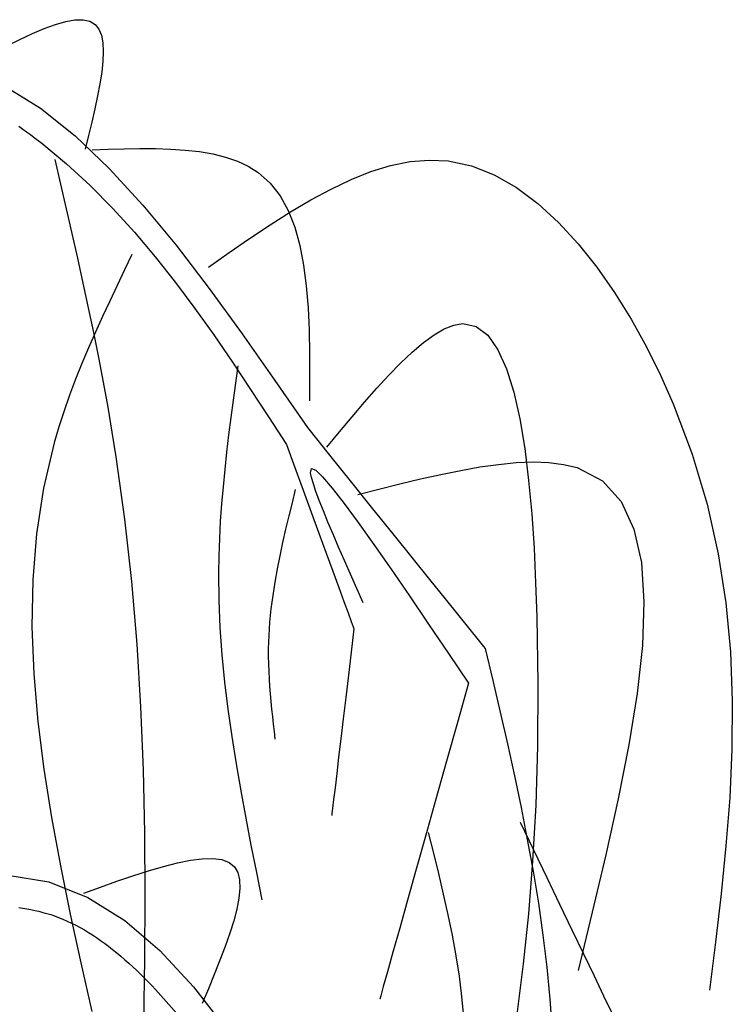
# Model space of a CAD drawing. Extents: x 196.6 to 202.33, y 221.65 to 228.25.
# Tile 10 of 10: x 200.98 to 202.16, y 226.34 to 227.96. Entities that reach past the tile are written whole.
import ezdxf

# ---------------------------------------------------------------- set-up
doc = ezdxf.new("R2010")
doc.units = 0
doc.header["$MEASUREMENT"] = 0
doc.layers.add('JARD', color=76, linetype='CONTINUOUS')

msp = doc.modelspace()

# ---------------------------------------------------------------- linework, layer by layer
at = {"layer": 'JARD', "linetype": 'CONTINUOUS'}
for points in [[(200.9617, 227.9142), (200.9832, 227.9249), (201.0039, 227.9345), (201.0235, 227.9428), (201.0418, 227.9495), (201.0587, 227.9543), (201.0739, 227.957), (201.0872, 227.9573), (201.0984, 227.9549), (201.1073, 227.9495), (201.1134, 227.9419), (201.1174, 227.9318), (201.1198, 227.9194), (201.1205, 227.9051), (201.1199, 227.8889), (201.118, 227.8712), (201.115, 227.8521), (201.1112, 227.8319), (201.1067, 227.8108), (201.1016, 227.789), (201.0962, 227.7668), (201.0906, 227.7443)], [(200.9597, 227.8475), (201.0174, 227.8116), (201.0742, 227.7663), (201.1302, 227.7129), (201.1856, 227.6526), (201.2403, 227.5864), (201.2947, 227.5155), (201.3487, 227.4411), (201.4024, 227.3644), (201.4561, 227.2866)], [(200.9816, 227.782), (200.988, 227.7775), (200.9944, 227.773), (201.0007, 227.7684), (201.007, 227.7637), (201.0132, 227.7589), (201.0194, 227.7541), (201.0602, 227.7203), (201.0991, 227.6845), (201.1362, 227.647), (201.1719, 227.6079), (201.2061, 227.5673), (201.2391, 227.5255), (201.2712, 227.4827), (201.3023, 227.439), (201.3328, 227.3945), (201.3627, 227.3495), (201.3923, 227.3042), (201.4218, 227.2587)], [(201.102, 227.7434), (201.1285, 227.7443), (201.1547, 227.745), (201.1807, 227.7455), (201.2062, 227.7454), (201.2311, 227.7446), (201.2553, 227.743), (201.2785, 227.7404), (201.3006, 227.7366), (201.3215, 227.7315), (201.341, 227.7248), (201.359, 227.7165), (201.3752, 227.7063), (201.3949, 227.6888), (201.4114, 227.6678), (201.4248, 227.6434), (201.4355, 227.6161), (201.4437, 227.5861), (201.4499, 227.5539), (201.4543, 227.5196), (201.4572, 227.4838), (201.4589, 227.4466), (201.4596, 227.4085), (201.4598, 227.3697), (201.4597, 227.3306)], [(201.0409, 227.7277), (201.0503, 227.687), (201.0596, 227.6464), (201.0689, 227.6057), (201.078, 227.565), (201.087, 227.5243), (201.0958, 227.4836), (201.1043, 227.4429), (201.1125, 227.4021), (201.1203, 227.3612), (201.1278, 227.3204), (201.1348, 227.2794), (201.1414, 227.2385), (201.1556, 227.1362), (201.1669, 227.0336), (201.1756, 226.9308), (201.1819, 226.8276), (201.186, 226.7242), (201.1883, 226.6206), (201.1891, 226.5167), (201.1885, 226.4128), (201.1868, 226.3087)], [(201.2935, 227.5507), (201.3273, 227.5743), (201.3611, 227.5975), (201.3949, 227.6199), (201.4285, 227.6412), (201.4619, 227.661), (201.4951, 227.6789), (201.5281, 227.6945), (201.5607, 227.7075), (201.593, 227.7174), (201.625, 227.7239), (201.6565, 227.7266), (201.6875, 227.7251), (201.726, 227.717), (201.7635, 227.7022), (201.7999, 227.6813), (201.8352, 227.6551), (201.869, 227.6241), (201.9015, 227.589), (201.9323, 227.5503), (201.9614, 227.5087), (201.9886, 227.4649), (202.0138, 227.4194), (202.0369, 227.3729), (202.0578, 227.326), (202.0891, 227.2432), (202.1135, 227.161), (202.1317, 227.0794), (202.1443, 226.9984), (202.1518, 226.9178), (202.155, 226.8376), (202.1544, 226.7578), (202.1508, 226.6783), (202.1446, 226.5991), (202.1365, 226.52), (202.1272, 226.441), (202.1173, 226.3621)], [(201.1677, 227.5715), (201.1554, 227.546), (201.1432, 227.5204), (201.1311, 227.4948), (201.1192, 227.4692), (201.1076, 227.4435), (201.0963, 227.4177), (201.0854, 227.3919), (201.075, 227.3661), (201.0652, 227.3401), (201.056, 227.314), (201.0475, 227.2878), (201.0397, 227.2615), (201.0223, 227.1873), (201.0107, 227.1122), (201.0045, 227.0362), (201.0031, 226.9594), (201.0061, 226.8818), (201.0127, 226.8037), (201.0226, 226.725), (201.0352, 226.6459), (201.0499, 226.5665), (201.0663, 226.4867), (201.0837, 226.4068), (201.1016, 226.3269)], [(201.488, 227.2545), (201.5088, 227.2795), (201.5296, 227.3043), (201.5501, 227.3283), (201.5704, 227.3514), (201.5903, 227.373), (201.6098, 227.393), (201.6287, 227.4109), (201.647, 227.4264), (201.6645, 227.4391), (201.6812, 227.4488), (201.697, 227.4551), (201.7117, 227.4576), (201.7337, 227.453), (201.7529, 227.4384), (201.7694, 227.4148), (201.7836, 227.3833), (201.7955, 227.345), (201.8055, 227.3009), (201.8136, 227.2522), (201.82, 227.1998), (201.8251, 227.1448), (201.8289, 227.0884), (201.8316, 227.0316), (201.8335, 226.9754), (201.8354, 226.8658), (201.8347, 226.7628), (201.8317, 226.6658), (201.8266, 226.5742), (201.8197, 226.4875), (201.8113, 226.405), (201.8014, 226.3261)], [(201.3416, 227.3884), (201.3377, 227.36), (201.3339, 227.3316), (201.3302, 227.3031), (201.3266, 227.2747), (201.3233, 227.2463), (201.3202, 227.2179), (201.3174, 227.1895), (201.315, 227.1611), (201.313, 227.1327), (201.3115, 227.1044), (201.3105, 227.076), (201.31, 227.0476), (201.3105, 227.0028), (201.3124, 226.958), (201.3156, 226.9132), (201.32, 226.8684), (201.3254, 226.8236), (201.3317, 226.7789), (201.3388, 226.7341), (201.3465, 226.6894), (201.3548, 226.6447), (201.3634, 226.6), (201.3723, 226.5553), (201.3813, 226.5106)], [(201.4561, 227.2866), (201.4925, 227.2413), (201.5285, 227.1967), (201.5634, 227.1533), (201.5968, 227.1119), (201.6282, 227.0729), (201.6571, 227.0371), (201.6829, 227.005), (201.7052, 226.9774), (201.7234, 226.9547), (201.7371, 226.9378), (201.7457, 226.9271), (201.7487, 226.9233), (201.7487, 226.9233), (201.7487, 226.9233), (201.7487, 226.9233), (201.7487, 226.9233), (201.7487, 226.9233), (201.7487, 226.9233), (201.7487, 226.9233), (201.7487, 226.9233), (201.7487, 226.9233), (201.7487, 226.9233), (201.7487, 226.9233), (201.7487, 226.9233)], [(201.4218, 227.2587), (201.4356, 227.221), (201.4492, 227.1838), (201.4624, 227.1476), (201.4751, 227.113), (201.487, 227.0805), (201.4979, 227.0507), (201.5077, 227.0239), (201.5162, 227.0009), (201.5231, 226.982), (201.5283, 226.9678), (201.5315, 226.9589), (201.5327, 226.9557), (201.5327, 226.9557), (201.5327, 226.9557), (201.5327, 226.9557), (201.5327, 226.9557), (201.5327, 226.9557), (201.5327, 226.9557), (201.5327, 226.9557), (201.5327, 226.9557), (201.5327, 226.9557), (201.5327, 226.9557), (201.5327, 226.9557), (201.5327, 226.9557)], [(201.5392, 227.1765), (201.5738, 227.1854), (201.6082, 227.194), (201.6422, 227.2022), (201.6756, 227.2097), (201.7083, 227.2164), (201.74, 227.222), (201.7706, 227.2263), (201.7998, 227.2291), (201.8275, 227.2302), (201.8535, 227.2293), (201.8776, 227.2263), (201.8996, 227.2209), (201.9414, 227.1992), (201.9723, 227.1652), (201.9933, 227.12), (202.0055, 227.0647), (202.0097, 227.0005), (202.0071, 226.9285), (201.9985, 226.8497), (201.985, 226.7654), (201.9675, 226.6766), (201.9471, 226.5844), (201.9247, 226.49), (201.9013, 226.3944)], [(201.5477, 226.9987), (201.5373, 227.0223), (201.527, 227.0456), (201.517, 227.0684), (201.5074, 227.0904), (201.4984, 227.1116), (201.49, 227.1315), (201.4824, 227.15), (201.4758, 227.1668), (201.4703, 227.1816), (201.466, 227.1944), (201.463, 227.2047), (201.4615, 227.2124), (201.4631, 227.2192), (201.4698, 227.2168), (201.4813, 227.2058), (201.4972, 227.1873), (201.5168, 227.162), (201.5398, 227.1308), (201.5656, 227.0945), (201.5939, 227.054), (201.624, 227.0101), (201.6556, 226.9637), (201.6881, 226.9155), (201.7211, 226.8666)], [(201.4363, 227.1849), (201.4309, 227.1632), (201.4256, 227.1414), (201.4204, 227.1196), (201.4154, 227.0979), (201.4107, 227.0761), (201.4064, 227.0543), (201.4025, 227.0325), (201.3991, 227.0106), (201.3963, 226.9887), (201.3941, 226.9668), (201.3926, 226.9449), (201.3919, 226.9229), (201.3919, 226.9106), (201.3921, 226.8983), (201.3925, 226.8859), (201.3932, 226.8736), (201.394, 226.8612), (201.395, 226.8488), (201.3961, 226.8364), (201.3973, 226.824), (201.3986, 226.8117), (201.4, 226.7993), (201.4014, 226.7869), (201.4028, 226.7745)], [(201.5327, 226.9557), (201.5281, 226.9175), (201.5237, 226.8798), (201.5193, 226.8432), (201.5151, 226.8082), (201.5112, 226.7753), (201.5076, 226.745), (201.5044, 226.7179), (201.5016, 226.6946), (201.4993, 226.6754), (201.4976, 226.6611), (201.4965, 226.652), (201.4962, 226.6488), (201.4962, 226.6488), (201.4962, 226.6488), (201.4962, 226.6488), (201.4962, 226.6488), (201.4962, 226.6488), (201.4962, 226.6488), (201.4962, 226.6488), (201.4962, 226.6488), (201.4962, 226.6488), (201.4962, 226.6488), (201.4962, 226.6488), (201.4962, 226.6488)], [(201.7487, 226.9233), (201.761, 226.8711), (201.7732, 226.8188), (201.7851, 226.7666), (201.7966, 226.7143), (201.8076, 226.662), (201.8179, 226.6096), (201.8274, 226.5573), (201.836, 226.5048), (201.8436, 226.4524), (201.85, 226.3999), (201.855, 226.3473), (201.8586, 226.2946)], [(201.7211, 226.8666), (201.7029, 226.8019), (201.685, 226.7381), (201.6675, 226.6761), (201.6509, 226.6167), (201.6352, 226.561), (201.6208, 226.5098), (201.608, 226.464), (201.5968, 226.4245), (201.5878, 226.3921), (201.5809, 226.3679), (201.5767, 226.3526), (201.5751, 226.3473), (201.5751, 226.3473), (201.5751, 226.3473), (201.5751, 226.3473), (201.5751, 226.3473), (201.5751, 226.3473), (201.5751, 226.3473), (201.5751, 226.3473), (201.5751, 226.3473), (201.5751, 226.3473), (201.5751, 226.3473), (201.5751, 226.3473), (201.5751, 226.3473)], [(201.8061, 226.6383), (201.8281, 226.5924), (201.8499, 226.5471), (201.871, 226.5031), (201.8912, 226.461), (201.9102, 226.4215), (201.9277, 226.3852), (201.9433, 226.3526), (201.9568, 226.3246)], [(201.655, 226.6211), (201.6634, 226.5873), (201.6717, 226.5535), (201.6796, 226.5197), (201.6871, 226.4859), (201.6941, 226.4522), (201.7003, 226.4185), (201.7056, 226.3849), (201.7099, 226.3513), (201.7131, 226.3178)], [(201.0886, 226.5215), (201.1159, 226.5313), (201.1428, 226.5408), (201.1693, 226.5499), (201.1948, 226.5581), (201.2193, 226.5653), (201.2424, 226.5712), (201.2638, 226.5755), (201.2833, 226.578), (201.3006, 226.5784), (201.3154, 226.5765), (201.3274, 226.572), (201.3364, 226.5646), (201.3418, 226.5551), (201.3446, 226.5432), (201.3452, 226.5292), (201.3436, 226.5131), (201.3401, 226.4953), (201.335, 226.476), (201.3286, 226.4554), (201.3209, 226.4336), (201.3124, 226.411), (201.3031, 226.3878), (201.2934, 226.3641), (201.2834, 226.3401)], [(200.4438, 226.3309), (200.4969, 226.3665), (200.5503, 226.4009), (200.6039, 226.4332), (200.6575, 226.4629), (200.7107, 226.4894), (200.7634, 226.512), (200.8152, 226.5301), (200.866, 226.5431), (200.9156, 226.5503), (200.9636, 226.551), (201.0311, 226.5397), (201.095, 226.5144), (201.1558, 226.4764), (201.2137, 226.4269), (201.269, 226.3673), (201.3221, 226.2987)], [(200.9814, 226.4977), (200.988, 226.4968), (200.9947, 226.4956), (201.0013, 226.4944), (201.0079, 226.493), (201.0145, 226.4915), (201.021, 226.4898), (201.0275, 226.488), (201.034, 226.486), (201.0403, 226.4838), (201.0467, 226.4815), (201.054, 226.4786), (201.0613, 226.4754), (201.0685, 226.4721), (201.0755, 226.4685), (201.0825, 226.4648), (201.0894, 226.4609), (201.0962, 226.4568), (201.1029, 226.4526), (201.1096, 226.4482), (201.1161, 226.4437), (201.1225, 226.439), (201.1289, 226.4343), (201.1358, 226.4289), (201.1427, 226.4233), (201.1494, 226.4177), (201.1561, 226.412), (201.1626, 226.4061), (201.1691, 226.4002), (201.1755, 226.3941), (201.1818, 226.388), (201.188, 226.3819), (201.1941, 226.3756), (201.2002, 226.3693), (201.2063, 226.3629), (201.2457, 226.3187)]]:
    msp.add_lwpolyline(points, dxfattribs=at)

doc.saveas('drawing.dxf')
